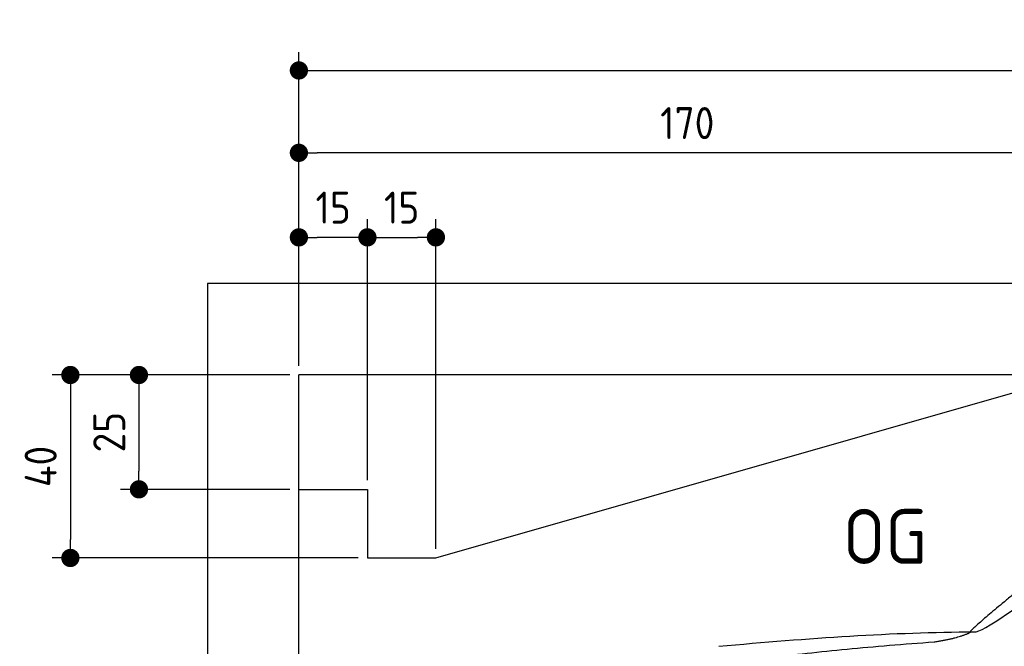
# Model space of a CAD drawing. Header units: millimetres. Extents: x -411 to 6777, y 0 to 6577.
# Tile 3 of 6: x -411 to 1744, y 5207 to 6577. Entities that reach past the tile are written whole.
import ezdxf

# ---------------------------------------------------------------- set-up
doc = ezdxf.new("R2010")
doc.units = ezdxf.units.MM
doc.layers.add('4', color=3, linetype='Continuous')
doc.layers.add('car', color=10, linetype='Continuous', lineweight=25)
doc.layers.add('Freiraum', color=7, linetype='Continuous', lineweight=25)
doc.styles.get("Standard").update_dxf_attribs({"font": 'ISOCP.SHX'})
doc.dimstyles.new('GEN-ISO', dxfattribs={"dimscale": 20, "dimtxt": 3.5, "dimasz": 2, "dimexe": 2, "dimexo": 1, "dimgap": 1.5, "dimtad": 1, "dimdec": 1, "dimlfac": 0.1, "dimdsep": 46, "dimtxsty": 'STANDARD', "dimblk": 'PUNKT', "dimcen": 2, "dimclrd": 256, "dimclre": 256, "dimclrt": 2, "dimadec": 0, "dimazin": 0, "dimtp": 0.1, "dimtm": 0.1, "dimtfac": 0.71, "dimtdec": 1, "dimtmove": 2, "dimatfit": 3, "dimldrblk": 'PUNKT', "dimfxl": 2, "dimtolj": 1, "dimarcsym": 0})

# ---------------------------------------------------------------- blocks, each defined once
blk = doc.blocks.new('PUNKT')
at = {"layer": '4', "color": 0, "linetype": 'ByBlock'}
blk.add_line((-0.5, 0), (-1, 0), dxfattribs=at)
at = {"layer": '4', "color": 0, "linetype": 'ByBlock', "const_width": 0.5}
blk.add_lwpolyline([(-0.25, 0, 1), (0.25, 0, 1)], format="xyb", close=True, dxfattribs=at)
blk = doc.blocks.new('*D211')
at = {"layer": '4', "lineweight": -2, "transparency": 16777216}
for p, q in [((200, 5820), (200, 6505.8)), ((5700, 5970.9), (5700, 6505.8)), ((240, 6465.8), (5660, 6465.8))]:
    blk.add_line(p, q, dxfattribs=at)
at = {"layer": 'Defpoints', "color": 0, "transparency": 16777216}
for p in [(5700, 6465.8), (5700, 5950.9), (200, 5800)]:
    blk.add_point(p, dxfattribs=at)
at = {"layer": '4', "lineweight": -2, "transparency": 16777216, "xscale": 40, "yscale": 40, "zscale": 40, "rotation": 180}
blk.add_blockref('PUNKT', (200, 6465.8), dxfattribs=at)
at = {"layer": '4', "lineweight": -2, "transparency": 16777216, "xscale": 40, "yscale": 40, "zscale": 40}
blk.add_blockref('PUNKT', (5700, 6465.8), dxfattribs=at)
at = {"layer": '4', "color": 2, "transparency": 16777216, "insert": (2950, 6530.8), "char_height": 70, "attachment_point": 5}
blk.add_mtext('550', dxfattribs=at)
blk = doc.blocks.new('Car')
at = {"layer": 'car'}
for points, degree in [([(1630, 5253.6), (1665.7, 5250.2), (1965.7, 5501.8), (2143.2, 5612.4)], 3), ([(1926, 5507.4), (1845.5, 5446.2), (1743.9, 5361.8), (1615.5, 5255.4), (1621.4, 5253.5)], 4), ([(1071.1, 5216.9), (1267.2, 5236.7), (1452.3, 5251.4), (1630, 5253.6)], 3), ([(1542.4, 5231), (1595.4, 5239.3), (1621.2, 5252.5)], 2), ([(730, 5095.1), (965.8, 5183.8), (1542.4, 5231)], 2)]:
    blk.add_open_spline(points, degree=degree, dxfattribs=at)
blk = doc.blocks.new('_Dot')
at = {"color": 0, "linetype": 'ByBlock', "lineweight": -2}
blk.add_line((-0.5, 0), (-1, 0), dxfattribs=at)
at = {"color": 0, "linetype": 'ByBlock', "const_width": 0.5}
blk.add_lwpolyline([(-0.25, 0, 1), (0.25, 0, 1)], format="xyb", close=True, dxfattribs=at)
blk = doc.blocks.new('*D217')
at = {"layer": '4', "lineweight": -2, "transparency": 16777216}
for p, q in [((200, 5820), (200, 6325.7)), ((1899.7, 5820), (1899.7, 6325.7)), ((1859.7, 6285.7), (240, 6285.7))]:
    blk.add_line(p, q, dxfattribs=at)
at = {"layer": 'Defpoints', "color": 0, "transparency": 16777216}
for p in [(200, 6285.7), (200, 5800), (1899.7, 5800)]:
    blk.add_point(p, dxfattribs=at)
at = {"layer": '4', "lineweight": -2, "transparency": 16777216, "xscale": 40, "yscale": 40, "zscale": 40, "rotation": 180}
blk.add_blockref('_Dot', (200, 6285.7), dxfattribs=at)
at = {"layer": '4', "lineweight": -2, "transparency": 16777216, "xscale": 40, "yscale": 40, "zscale": 40}
blk.add_blockref('_Dot', (1899.7, 6285.7), dxfattribs=at)
at = {"layer": '4', "color": 2, "transparency": 16777216, "insert": (1049.8, 6350.7), "char_height": 70, "attachment_point": 5}
blk.add_mtext('170', dxfattribs=at)
blk = doc.blocks.new('*D218')
at = {"layer": '4', "lineweight": -2, "transparency": 16777216}
for p, q in [((200, 5820), (200, 6140.9)), ((350, 5570), (350, 6140.9)), ((310, 6100.9), (240, 6100.9))]:
    blk.add_line(p, q, dxfattribs=at)
at = {"layer": 'Defpoints', "color": 0, "transparency": 16777216}
for p in [(200, 6100.9), (200, 5800), (350, 5550)]:
    blk.add_point(p, dxfattribs=at)
at = {"layer": '4', "lineweight": -2, "transparency": 16777216, "xscale": 40, "yscale": 40, "zscale": 40, "rotation": 180}
blk.add_blockref('_Dot', (200, 6100.9), dxfattribs=at)
at = {"layer": '4', "lineweight": -2, "transparency": 16777216, "xscale": 40, "yscale": 40, "zscale": 40}
blk.add_blockref('_Dot', (350, 6100.9), dxfattribs=at)
at = {"layer": '4', "color": 2, "transparency": 16777216, "insert": (275, 6165.9), "char_height": 70, "attachment_point": 5}
blk.add_mtext('15', dxfattribs=at)
blk = doc.blocks.new('*D219')
at = {"layer": '4', "lineweight": -2, "transparency": 16777216}
for p, q in [((180, 5800), (-340, 5800)), ((-300, 5760), (-300, 5440)), ((330, 5400), (-340, 5400))]:
    blk.add_line(p, q, dxfattribs=at)
at = {"layer": 'Defpoints', "color": 0, "transparency": 16777216}
for p in [(200, 5800), (-300, 5400), (350, 5400)]:
    blk.add_point(p, dxfattribs=at)
at = {"layer": '4', "lineweight": -2, "transparency": 16777216, "xscale": 40, "yscale": 40, "zscale": 40}
for p, rotation in [((-300, 5800), 90), ((-300, 5400), 270)]:
    blk.add_blockref('_Dot', p, dxfattribs=dict(at, rotation=rotation))
at = {"layer": '4', "color": 2, "transparency": 16777216, "insert": (-365, 5600), "char_height": 70, "attachment_point": 5, "rotation": 90}
blk.add_mtext('40', dxfattribs=at)
blk = doc.blocks.new('*D220')
at = {"layer": '4', "lineweight": -2, "transparency": 16777216}
for p, q in [((180, 5800), (-190, 5800)), ((-150, 5760), (-150, 5590)), ((180, 5550), (-190, 5550))]:
    blk.add_line(p, q, dxfattribs=at)
at = {"layer": 'Defpoints', "color": 0, "transparency": 16777216}
for p in [(200, 5800), (-150, 5550), (200, 5550)]:
    blk.add_point(p, dxfattribs=at)
at = {"layer": '4', "lineweight": -2, "transparency": 16777216, "xscale": 40, "yscale": 40, "zscale": 40}
for p, rotation in [((-150, 5800), 90), ((-150, 5550), 270)]:
    blk.add_blockref('_Dot', p, dxfattribs=dict(at, rotation=rotation))
at = {"layer": '4', "color": 2, "transparency": 16777216, "insert": (-215, 5675), "char_height": 70, "attachment_point": 5, "rotation": 90}
blk.add_mtext('25', dxfattribs=at)
blk = doc.blocks.new('*D221')
at = {"layer": '4', "lineweight": -2, "transparency": 16777216}
for p, q in [((350, 5570), (350, 6140.9)), ((499.8, 5420), (499.8, 6140.9)), ((390, 6100.9), (459.8, 6100.9))]:
    blk.add_line(p, q, dxfattribs=at)
at = {"layer": 'Defpoints', "color": 0, "transparency": 16777216}
for p in [(499.8, 6100.9), (350, 5550), (499.8, 5400)]:
    blk.add_point(p, dxfattribs=at)
at = {"layer": '4', "lineweight": -2, "transparency": 16777216, "xscale": 40, "yscale": 40, "zscale": 40, "rotation": 180}
blk.add_blockref('_Dot', (350, 6100.9), dxfattribs=at)
at = {"layer": '4', "lineweight": -2, "transparency": 16777216, "xscale": 40, "yscale": 40, "zscale": 40}
blk.add_blockref('_Dot', (499.8, 6100.9), dxfattribs=at)
at = {"layer": '4', "color": 2, "transparency": 16777216, "insert": (424.9, 6165.9), "char_height": 70, "attachment_point": 5}
blk.add_mtext('15', dxfattribs=at)
blk = doc.blocks.new('Gebäude_385_GT175')
for p, q in [((5900, 6000), (0, 6000)), ((0, 6000), (0, 0)), ((5700, 5800), (200, 5800)), ((200, 200), (200, 5800))]:
    blk.add_line(p, q)
at = {"layer": 'Freiraum'}
blk.add_lwpolyline([(200, 5550), (350, 5550), (350, 5400), (499.8, 5400), (1900, 5800)], dxfattribs=at)

msp = doc.modelspace()

# ---------------------------------------------------------------- block references
msp.add_blockref('Gebäude_385_GT175', (0, 0))
at = {"layer": 'car', "rotation": 359.4752422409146}
msp.add_blockref('Car', (0, 0), dxfattribs=at)

# ---------------------------------------------------------------- texts
msp.add_text('OG', height=120).set_placement((1390.46, 5387))

# ---------------------------------------------------------------- dimensions: what is measured, and where the dimension line sits
at = {"layer": '4'}
for base, p1, p2, override, picture, middle in [((5700, 6465.8), (200, 5800), (5700, 5950.88), {"dimtdec": 3, "dimtolj": 0}, '*D211', (2950, 6530.8)), ((200, 6285.7), (1899.68, 5800), (200, 5800), {"dimblk1": 'Dot', "dimblk2": 'Dot', "dimsah": 1, "dimtdec": 3, "dimtolj": 0}, '*D217', (1049.84, 6350.7)), ((200, 6100.88), (349.97, 5550), (200, 5800), {"dimblk1": 'Dot', "dimblk2": 'Dot', "dimsah": 1, "dimtdec": 3, "dimtolj": 0}, '*D218', (274.99, 6165.88)), ((499.76, 6100.88), (349.97, 5550), (499.76, 5400), {"dimblk1": 'Dot', "dimblk2": 'Dot', "dimsah": 1, "dimtdec": 3, "dimtolj": 0}, '*D221', (424.87, 6165.88))]:
    dim = msp.add_linear_dim(base=base, p1=p1, p2=p2, dimstyle='GEN-ISO', override=override, dxfattribs=at)
    dim.commit()
    dim.dimension.update_dxf_attribs({"geometry": picture, "text_midpoint": middle})
for base, p2, picture, middle in [((-300, 5400), (350, 5400), '*D219', (-365, 5600)), ((-150, 5550), (200, 5550), '*D220', (-215.01, 5675))]:
    dim = msp.add_linear_dim(base=base, p1=(200, 5800), p2=p2, angle=90, dimstyle='GEN-ISO', override={"dimblk1": 'Dot', "dimblk2": 'Dot', "dimsah": 1, "dimtdec": 3, "dimtolj": 0}, dxfattribs=at)
    dim.commit()
    dim.dimension.update_dxf_attribs({"geometry": picture, "text_midpoint": middle})

doc.saveas('drawing.dxf')
